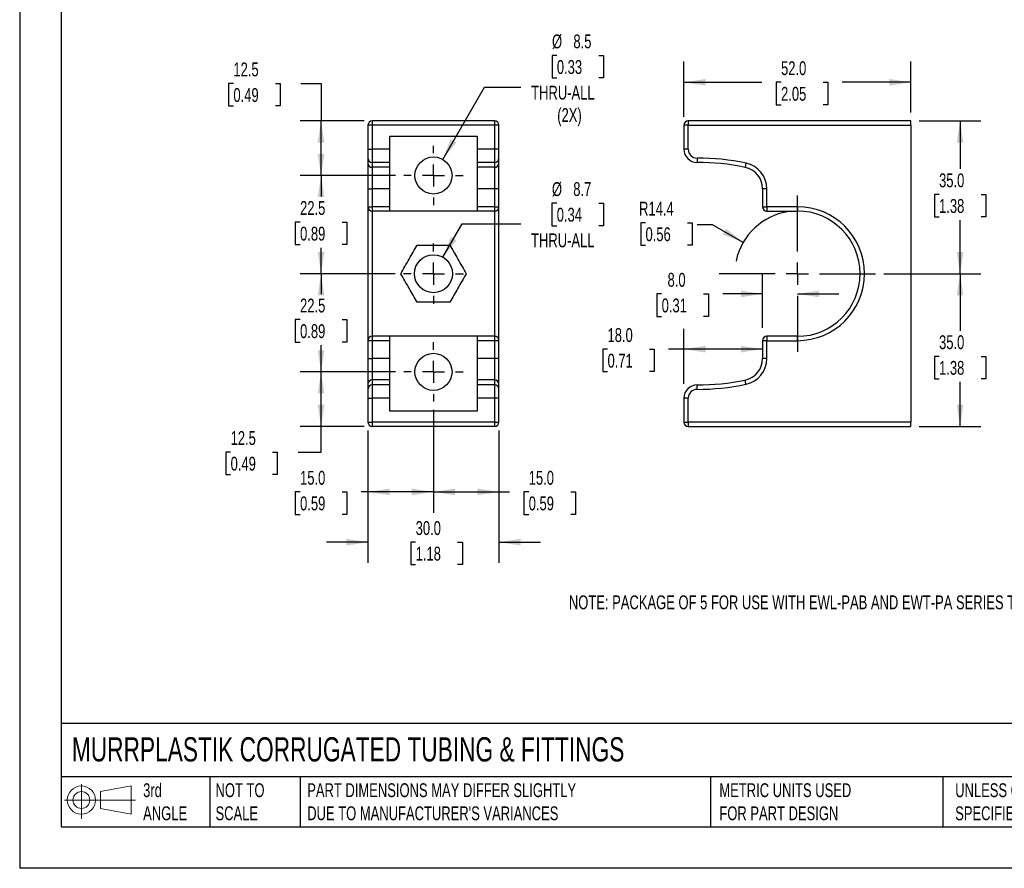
# Model space of a CAD drawing. Header units: millimetres. Extents: x 0 to 423, y 0 to 324.
# Tile 1 of 4: x 0 to 226, y 0 to 194. Entities that reach past the tile are written whole.
import ezdxf

# ---------------------------------------------------------------- set-up
doc = ezdxf.new("R2010")
doc.units = ezdxf.units.MM
doc.header["$LTSCALE"] = 1.5
doc.linetypes.add('CENTERX2', pattern=[20.32, 12.7, -2.54, 2.54, -2.54])
doc.layers.add('CENTER', color=40, linetype='CENTERX2')
doc.layers.add('DIMENSIONS', color=140, linetype='Continuous', lineweight=25)
doc.layers.add('TEXT', color=140, linetype='Continuous', lineweight=25)
doc.styles.add('SLDTEXTSTYLE0', font='TXT', dxfattribs={"width": 0.7})
doc.dimstyles.new('SLDDIMSTYLE0', dxfattribs={"dimtxt": 3.237012, "dimasz": 4.953, "dimexe": 0, "dimexo": 0.0625, "dimgap": 0.809253, "dimtad": 0, "dimtih": 1, "dimtoh": 1, "dimdec": 1, "dimrnd": 1e-09, "dimzin": 4, "dimdsep": 46, "dimtxsty": 'SLDTEXTSTYLE0', "dimsah": 1, "dimcen": 0.09, "dimadec": 0, "dimazin": 1, "dimtfac": 1, "dimtdec": 1, "dimtmove": 0, "dimatfit": 0, "dimfxl": 0, "dimfrac": 2, "dimtolj": 1, "dimtzin": 12, "dimarcsym": 0})
doc.dimstyles.new('SLDDIMSTYLE2', dxfattribs={"dimtxt": 3.237012, "dimasz": 4.953, "dimexe": 0, "dimexo": 0.0625, "dimgap": 0.809253, "dimtad": 0, "dimtih": 1, "dimtoh": 1, "dimdec": 1, "dimrnd": 1e-09, "dimzin": 4, "dimdsep": 46, "dimtxsty": 'SLDTEXTSTYLE0', "dimsah": 1, "dimcen": 0.09, "dimadec": 0, "dimazin": 1, "dimtfac": 1, "dimtdec": 1, "dimtofl": 0, "dimtmove": 0, "dimatfit": 3, "dimfxl": 0, "dimfrac": 2, "dimtolj": 1, "dimtzin": 12, "dimarcsym": 0})
doc.dimstyles.new('SLDDIMSTYLE3', dxfattribs={"dimtxt": 3.237012, "dimasz": 4.953, "dimexe": 0, "dimexo": 0.0625, "dimgap": 0.809253, "dimtad": 0, "dimtih": 1, "dimtoh": 1, "dimdec": 1, "dimrnd": 1e-09, "dimzin": 12, "dimdsep": 46, "dimtxsty": 'SLDTEXTSTYLE0', "dimsah": 1, "dimcen": 0, "dimadec": 0, "dimazin": 3, "dimtfac": 1, "dimtdec": 1, "dimtofl": 0, "dimtmove": 0, "dimatfit": 3, "dimfxl": 0, "dimfrac": 2, "dimtolj": 1, "dimtzin": 12, "dimarcsym": 0})
doc.dimstyles.new('SLDDIMSTYLE4', dxfattribs={"dimtxt": 3.237012, "dimasz": 4.953, "dimexe": 0, "dimexo": 0.0625, "dimgap": 0.809253, "dimtad": 0, "dimtih": 1, "dimtoh": 1, "dimdec": 1, "dimrnd": 1e-09, "dimzin": 12, "dimdsep": 46, "dimtxsty": 'SLDTEXTSTYLE0', "dimsah": 1, "dimcen": 0, "dimadec": 0, "dimazin": 3, "dimtfac": 1, "dimtdec": 1, "dimtofl": 0, "dimtmove": 0, "dimatfit": 3, "dimfxl": 0, "dimfrac": 2, "dimtolj": 1, "dimtzin": 12, "dimarcsym": 0})
doc.dimstyles.new('SLDDIMSTYLE6', dxfattribs={"dimtxt": 3.237012, "dimasz": 4.953, "dimexe": 0, "dimexo": 0.0625, "dimgap": 0.809253, "dimtad": 0, "dimtih": 1, "dimtoh": 1, "dimdec": 1, "dimrnd": 1e-09, "dimzin": 12, "dimdsep": 46, "dimtxsty": 'SLDTEXTSTYLE0', "dimsah": 1, "dimcen": 0.09, "dimadec": 0, "dimazin": 3, "dimtfac": 1, "dimtdec": 1, "dimtofl": 0, "dimtmove": 0, "dimatfit": 3, "dimfxl": 0, "dimfrac": 2, "dimtolj": 1, "dimtzin": 12, "dimarcsym": 0})

# ---------------------------------------------------------------- blocks, each defined once
blk = doc.blocks.new('Block11')
at = {"color": 7, "linetype": 'Continuous', "lineweight": 18}
for p, q in [((3.88, 7.97), (3.88, 0)), ((8.22, 6.25), (15.26, 7.55)), ((15.26, 7.55), (15.26, 1.1)), ((8.22, 2.39), (8.22, 6.25)), ((0, 4.32), (16.31, 4.32)), ((8.22, 2.39), (15.26, 1.1))]:
    blk.add_line(p, q, dxfattribs=at)
for radius in [3.23, 1.93]:
    blk.add_circle((3.88, 4.32), radius, dxfattribs=at)
blk = doc.blocks.new('Block12')
at = {"color": 7, "linetype": 'Continuous'}
blk.add_blockref('Block11', (0, 0), dxfattribs=at)
blk = doc.blocks.new('_D_22')
at = {"layer": 'DIMENSIONS'}
for p, q in [((86.09, 113.75), (64.28, 113.75)), ((69.04, 101.25), (69.04, 113.75)), ((78.88, 101.25), (64.28, 101.25)), ((69.04, 95.36), (69.04, 101.25)), ((48.32, 95.36), (47.23, 95.36)), ((47.23, 95.36), (47.23, 90.22)), ((57.94, 95.36), (59.02, 95.36)), ((59.02, 95.36), (59.02, 90.22)), ((63.77, 95.36), (69.04, 95.36)), ((47.23, 90.22), (48.32, 90.22)), ((59.02, 90.22), (57.94, 90.22))]:
    blk.add_line(p, q, dxfattribs=at)
for points in [[(69.04, 113.75), (68.28, 108.8), (69.8, 108.8)], [(69.04, 101.25), (69.8, 106.21), (68.28, 106.21)]]:
    blk.add_solid(points, dxfattribs=at)
at = {"layer": 'DIMENSIONS', "char_height": 3.175, "attachment_point": 1, "style": 'SLDTEXTSTYLE0'}
for s, insert in [('12.5', (48.32, 100.18)), ('0.49', (48.32, 94.31))]:
    blk.add_mtext(s, dxfattribs=dict(at, insert=insert))
blk = doc.blocks.new('_D_23')
at = {"layer": 'DIMENSIONS'}
for p, q in [((85.99, 136.25), (64.28, 136.25)), ((69.04, 136.25), (69.04, 131.59)), ((64.23, 125.72), (63.14, 125.72)), ((63.14, 125.72), (63.14, 120.57)), ((73.85, 125.72), (74.94, 125.72)), ((74.94, 125.72), (74.94, 120.57)), ((63.14, 120.57), (64.23, 120.57)), ((69.04, 113.75), (69.04, 119.85)), ((74.94, 120.57), (73.85, 120.57)), ((86.09, 113.75), (64.28, 113.75))]:
    blk.add_line(p, q, dxfattribs=at)
for points in [[(69.04, 136.25), (68.28, 131.3), (69.8, 131.3)], [(69.04, 113.75), (69.8, 118.71), (68.28, 118.71)]]:
    blk.add_solid(points, dxfattribs=at)
at = {"layer": 'DIMENSIONS', "char_height": 3.175, "attachment_point": 1, "style": 'SLDTEXTSTYLE0'}
for s, insert in [('22.5', (64.23, 130.54)), ('0.89', (64.23, 124.67))]:
    blk.add_mtext(s, dxfattribs=dict(at, insert=insert))
blk = doc.blocks.new('_D_24')
at = {"layer": 'DIMENSIONS'}
for p, q in [((86.09, 158.75), (64.28, 158.75)), ((69.04, 158.75), (69.04, 153.93)), ((64.23, 148.06), (63.14, 148.06)), ((63.14, 148.06), (63.14, 142.92)), ((73.85, 148.06), (74.94, 148.06)), ((74.94, 148.06), (74.94, 142.92)), ((63.14, 142.92), (64.23, 142.92)), ((69.04, 136.25), (69.04, 142.19)), ((74.94, 142.92), (73.85, 142.92)), ((85.99, 136.25), (64.28, 136.25))]:
    blk.add_line(p, q, dxfattribs=at)
for points in [[(69.04, 158.75), (68.28, 153.8), (69.8, 153.8)], [(69.04, 136.25), (69.8, 141.21), (68.28, 141.21)]]:
    blk.add_solid(points, dxfattribs=at)
at = {"layer": 'DIMENSIONS', "char_height": 3.175, "attachment_point": 1, "style": 'SLDTEXTSTYLE0'}
for s, insert in [('22.5', (64.23, 152.88)), ('0.89', (64.23, 147.01))]:
    blk.add_mtext(s, dxfattribs=dict(at, insert=insert))
blk = doc.blocks.new('_D_25')
at = {"layer": 'DIMENSIONS'}
for p, q in [((48.96, 179.82), (47.87, 179.82)), ((47.87, 179.82), (47.87, 174.68)), ((58.58, 179.82), (59.66, 179.82)), ((59.66, 179.82), (59.66, 174.68)), ((64.41, 179.82), (69.04, 179.82)), ((69.04, 179.82), (69.04, 171.25)), ((47.87, 174.68), (48.96, 174.68)), ((59.66, 174.68), (58.58, 174.68)), ((78.88, 171.25), (64.28, 171.25)), ((69.04, 158.75), (69.04, 171.25)), ((86.09, 158.75), (64.28, 158.75))]:
    blk.add_line(p, q, dxfattribs=at)
for points in [[(69.04, 171.25), (68.28, 166.3), (69.8, 166.3)], [(69.04, 158.75), (69.8, 163.71), (68.28, 163.71)]]:
    blk.add_solid(points, dxfattribs=at)
at = {"layer": 'DIMENSIONS', "char_height": 3.175, "attachment_point": 1, "style": 'SLDTEXTSTYLE0'}
for s, insert in [('12.5', (48.96, 184.64)), ('0.49', (48.96, 178.77))]:
    blk.add_mtext(s, dxfattribs=dict(at, insert=insert))
blk = doc.blocks.new('_D_26')
at = {"layer": 'DIMENSIONS'}
for p, q in [((123.05, 186.24), (121.96, 186.24)), ((121.96, 186.24), (121.96, 181.1)), ((132.67, 186.24), (133.75, 186.24)), ((133.75, 186.24), (133.75, 181.1)), ((121.96, 181.1), (123.05, 181.1)), ((133.75, 181.1), (132.67, 181.1)), ((96.91, 162.43), (106.46, 178.97)), ((106.46, 178.97), (114.79, 178.97))]:
    blk.add_line(p, q, dxfattribs=at)
blk.add_solid([(96.91, 162.43), (100.05, 166.34), (98.73, 167.1)], dxfattribs=at)
at = {"layer": 'DIMENSIONS', "char_height": 3.175, "attachment_point": 1, "style": 'SLDTEXTSTYLE0'}
for s, insert in [('%%c', (121.95, 191.06)), ('8.5', (126.84, 191.06)), ('0.33', (123.05, 185.19)), ('THRU-ALL', (117.17, 179.32)), ('(2X)', (123.14, 174.18))]:
    blk.add_mtext(s, dxfattribs=dict(at, insert=insert))
blk = doc.blocks.new('_D_27')
at = {"layer": 'DIMENSIONS'}
for p, q in [((123.02, 152.4), (121.94, 152.4)), ((121.94, 152.4), (121.94, 147.25)), ((132.64, 152.4), (133.73, 152.4)), ((133.73, 152.4), (133.73, 147.25)), ((96.96, 140.02), (101.39, 147.7)), ((101.39, 147.7), (114.77, 147.7)), ((121.94, 147.25), (123.02, 147.25)), ((133.73, 147.25), (132.64, 147.25))]:
    blk.add_line(p, q, dxfattribs=at)
blk.add_solid([(96.96, 140.02), (100.1, 143.93), (98.78, 144.69)], dxfattribs=at)
at = {"layer": 'DIMENSIONS', "char_height": 3.175, "attachment_point": 1, "style": 'SLDTEXTSTYLE0'}
for s, insert in [('%%c', (121.93, 157.22)), ('8.7', (126.81, 157.22)), ('0.34', (123.02, 151.35)), ('THRU-ALL', (117.15, 145.48))]:
    blk.add_mtext(s, dxfattribs=dict(at, insert=insert))
blk = doc.blocks.new('_D_28')
at = {"layer": 'DIMENSIONS'}
for p, q in [((94.79, 105.06), (94.79, 81.49)), ((109.79, 100.35), (109.79, 81.49)), ((94.79, 86.25), (109.79, 86.25)), ((109.79, 86.25), (112.21, 86.25)), ((116.6, 86.25), (115.51, 86.25)), ((115.51, 86.25), (115.51, 81.11)), ((126.22, 86.25), (127.31, 86.25)), ((127.31, 86.25), (127.31, 81.11)), ((115.51, 81.11), (116.6, 81.11)), ((127.31, 81.11), (126.22, 81.11))]:
    blk.add_line(p, q, dxfattribs=at)
for points in [[(94.79, 86.25), (99.74, 85.49), (99.74, 87.02)], [(109.79, 86.25), (104.83, 87.02), (104.83, 85.49)]]:
    blk.add_solid(points, dxfattribs=at)
at = {"layer": 'DIMENSIONS', "char_height": 3.175, "attachment_point": 1, "style": 'SLDTEXTSTYLE0'}
for s, insert in [('15.0', (116.6, 91.07)), ('0.59', (116.6, 85.2))]:
    blk.add_mtext(s, dxfattribs=dict(at, insert=insert))
blk = doc.blocks.new('_D_29')
at = {"layer": 'DIMENSIONS'}
for p, q in [((94.79, 105.06), (94.79, 81.49)), ((79.79, 100.35), (79.79, 81.49)), ((64.23, 86.25), (63.14, 86.25)), ((63.14, 86.25), (63.14, 81.11)), ((73.85, 86.25), (74.94, 86.25)), ((74.94, 86.25), (74.94, 81.11)), ((79.79, 86.25), (78.24, 86.25)), ((94.79, 86.25), (79.79, 86.25)), ((63.14, 81.11), (64.23, 81.11)), ((74.94, 81.11), (73.85, 81.11))]:
    blk.add_line(p, q, dxfattribs=at)
for points in [[(79.79, 86.25), (84.74, 85.49), (84.74, 87.02)], [(94.79, 86.25), (89.83, 87.02), (89.83, 85.49)]]:
    blk.add_solid(points, dxfattribs=at)
at = {"layer": 'DIMENSIONS', "char_height": 3.175, "attachment_point": 1, "style": 'SLDTEXTSTYLE0'}
for s, insert in [('15.0', (64.23, 91.07)), ('0.59', (64.23, 85.2))]:
    blk.add_mtext(s, dxfattribs=dict(at, insert=insert))
blk = doc.blocks.new('_D_30')
at = {"layer": 'DIMENSIONS'}
for p, q in [((79.79, 100.35), (79.79, 69.97)), ((109.79, 100.35), (109.79, 69.97)), ((79.79, 74.73), (70.26, 74.73)), ((90.71, 74.73), (89.63, 74.73)), ((89.63, 74.73), (89.63, 69.59)), ((100.33, 74.73), (101.42, 74.73)), ((101.42, 74.73), (101.42, 69.59)), ((109.79, 74.73), (119.31, 74.73)), ((89.63, 69.59), (90.71, 69.59)), ((101.42, 69.59), (100.33, 69.59))]:
    blk.add_line(p, q, dxfattribs=at)
for points in [[(79.79, 74.73), (74.83, 75.5), (74.83, 73.97)], [(109.79, 74.73), (114.74, 73.97), (114.74, 75.5)]]:
    blk.add_solid(points, dxfattribs=at)
at = {"layer": 'DIMENSIONS', "char_height": 3.175, "attachment_point": 1, "style": 'SLDTEXTSTYLE0'}
for s, insert in [('30.0', (90.71, 79.55)), ('1.18', (90.71, 73.68))]:
    blk.add_mtext(s, dxfattribs=dict(at, insert=insert))
blk = doc.blocks.new('SW_CENTERMARKSYMBOL_5')
at = {"layer": 'DIMENSIONS', "color": 0}
for p, q in [((0, 5.08), (0, 6.79)), ((0, 0), (0, 2.54)), ((-5.08, 0), (-6.79, 0)), ((0, 0), (-2.54, 0)), ((0, 0), (0, -2.54)), ((0, 0), (2.54, 0)), ((5.08, 0), (6.79, 0)), ((0, -5.08), (0, -6.79))]:
    blk.add_line(p, q, dxfattribs=at)
blk = doc.blocks.new('SW_CENTERMARKSYMBOL_6')
at = {"layer": 'DIMENSIONS', "color": 0}
for p, q in [((0, 5.08), (0, 6.79)), ((0, 0), (0, 2.54)), ((-5.08, 0), (-6.79, 0)), ((0, 0), (-2.54, 0)), ((0, 0), (0, -2.54)), ((0, 0), (2.54, 0)), ((5.08, 0), (6.79, 0)), ((0, -5.08), (0, -6.79))]:
    blk.add_line(p, q, dxfattribs=at)
blk = doc.blocks.new('SW_CENTERMARKSYMBOL_7')
at = {"layer": 'CENTER', "color": 0}
for p, q in [((0, 5.08), (0, 6.89)), ((0, 0), (0, 2.54)), ((-5.08, 0), (-6.89, 0)), ((0, 0), (-2.54, 0)), ((0, 0), (0, -2.54)), ((0, 0), (2.54, 0)), ((5.08, 0), (6.89, 0)), ((0, -5.08), (0, -6.89))]:
    blk.add_line(p, q, dxfattribs=at)
blk = doc.blocks.new('_D_31')
at = {"layer": 'DIMENSIONS'}
for p, q in [((134.66, 118.96), (133.57, 118.96)), ((133.57, 118.96), (133.57, 113.81)), ((144.27, 118.96), (145.36, 118.96)), ((145.36, 118.96), (145.36, 113.81)), ((152.16, 118.96), (148.66, 118.96)), ((170.16, 118.96), (152.16, 118.96)), ((133.57, 113.81), (134.66, 113.81)), ((145.36, 113.81), (144.27, 113.81))]:
    blk.add_line(p, q, dxfattribs=at)
for points in [[(152.16, 118.96), (157.11, 118.19), (157.11, 119.72)], [(170.16, 118.96), (165.2, 119.72), (165.2, 118.19)]]:
    blk.add_solid(points, dxfattribs=at)
at = {"layer": 'DIMENSIONS', "char_height": 3.175, "attachment_point": 1, "style": 'SLDTEXTSTYLE0'}
for s, insert in [('18.0', (134.66, 123.77)), ('0.71', (134.66, 117.9))]:
    blk.add_mtext(s, dxfattribs=dict(at, insert=insert))
blk = doc.blocks.new('_D_32')
at = {"layer": 'DIMENSIONS'}
for p, q in [((170.16, 123.83), (170.16, 136.38)), ((147.06, 131.62), (145.98, 131.62)), ((145.98, 131.62), (145.98, 126.47)), ((156.68, 131.62), (157.77, 131.62)), ((157.77, 131.62), (157.77, 126.47)), ((170.16, 131.62), (161.07, 131.62)), ((178.16, 131.62), (187.68, 131.62)), ((145.98, 126.47), (147.06, 126.47)), ((157.77, 126.47), (156.68, 126.47))]:
    blk.add_line(p, q, dxfattribs=at)
for points in [[(170.16, 131.62), (165.2, 132.38), (165.2, 130.85)], [(178.16, 131.62), (183.11, 130.85), (183.11, 132.38)]]:
    blk.add_solid(points, dxfattribs=at)
at = {"layer": 'DIMENSIONS', "char_height": 3.175, "attachment_point": 1, "style": 'SLDTEXTSTYLE0'}
for s, insert in [('8.0', (148.41, 136.43)), ('0.31', (147.06, 130.56))]:
    blk.add_mtext(s, dxfattribs=dict(at, insert=insert))
blk = doc.blocks.new('_D_33')
at = {"layer": 'DIMENSIONS'}
for p, q in [((143.36, 147.92), (142.28, 147.92)), ((142.28, 147.92), (142.28, 142.77)), ((152.98, 147.92), (154.07, 147.92)), ((154.07, 147.92), (154.07, 142.77)), ((158.74, 147.46), (155.16, 147.46)), ((165.73, 143.43), (158.74, 147.46)), ((142.28, 142.77), (143.36, 142.77)), ((154.07, 142.77), (152.98, 142.77))]:
    blk.add_line(p, q, dxfattribs=at)
blk.add_arc((178.16, 136.25), 14.35, 97.5619, 168.3601, dxfattribs=at)
blk.add_solid([(165.73, 143.43), (161.82, 146.56), (161.06, 145.24)], dxfattribs=at)
at = {"layer": 'DIMENSIONS', "char_height": 3.175, "attachment_point": 1, "style": 'SLDTEXTSTYLE0'}
for s, insert in [('R14.4', (141.89, 152.73)), ('0.56', (143.36, 146.87))]:
    blk.add_mtext(s, dxfattribs=dict(at, insert=insert))
blk = doc.blocks.new('_D_34')
at = {"layer": 'DIMENSIONS'}
for p, q in [((152.16, 172.16), (152.16, 184.86)), ((204.16, 173.16), (204.16, 184.86)), ((152.16, 180.1), (170.02, 180.1)), ((174.41, 180.1), (173.32, 180.1)), ((173.32, 180.1), (173.32, 174.96)), ((184.03, 180.1), (185.11, 180.1)), ((185.11, 180.1), (185.11, 174.96)), ((204.16, 180.1), (188.41, 180.1)), ((173.32, 174.96), (174.41, 174.96)), ((185.11, 174.96), (184.03, 174.96))]:
    blk.add_line(p, q, dxfattribs=at)
for points in [[(152.16, 180.1), (157.11, 179.34), (157.11, 180.86)], [(204.16, 180.1), (199.2, 180.86), (199.2, 179.34)]]:
    blk.add_solid(points, dxfattribs=at)
at = {"layer": 'DIMENSIONS', "char_height": 3.175, "attachment_point": 1, "style": 'SLDTEXTSTYLE0'}
for s, insert in [('52.0', (174.41, 184.92)), ('2.05', (174.41, 179.05))]:
    blk.add_mtext(s, dxfattribs=dict(at, insert=insert))
blk = doc.blocks.new('_D_35')
at = {"layer": 'DIMENSIONS'}
for p, q in [((206.06, 171.25), (220.19, 171.25)), ((215.42, 171.25), (215.42, 160.27)), ((210.61, 154.4), (209.53, 154.4)), ((209.53, 154.4), (209.53, 149.26)), ((220.23, 154.4), (221.32, 154.4)), ((221.32, 154.4), (221.32, 149.26)), ((209.53, 149.26), (210.61, 149.26)), ((221.32, 149.26), (220.23, 149.26)), ((215.42, 136.25), (215.42, 148.53)), ((197.95, 136.25), (220.19, 136.25))]:
    blk.add_line(p, q, dxfattribs=at)
for points in [[(215.42, 171.25), (214.66, 166.3), (216.18, 166.3)], [(215.42, 136.25), (216.18, 141.21), (214.66, 141.21)]]:
    blk.add_solid(points, dxfattribs=at)
at = {"layer": 'DIMENSIONS', "char_height": 3.175, "attachment_point": 1, "style": 'SLDTEXTSTYLE0'}
for s, insert in [('35.0', (210.61, 159.22)), ('1.38', (210.61, 153.35))]:
    blk.add_mtext(s, dxfattribs=dict(at, insert=insert))
blk = doc.blocks.new('_D_36')
at = {"layer": 'DIMENSIONS'}
for p, q in [((197.95, 136.25), (220.19, 136.25)), ((215.42, 136.25), (215.42, 123.18)), ((210.61, 117.31), (209.53, 117.31)), ((209.53, 117.31), (209.53, 112.17)), ((220.23, 117.31), (221.32, 117.31)), ((221.32, 117.31), (221.32, 112.17)), ((209.53, 112.17), (210.61, 112.17)), ((215.42, 101.25), (215.42, 111.44)), ((221.32, 112.17), (220.23, 112.17)), ((206.06, 101.25), (220.19, 101.25))]:
    blk.add_line(p, q, dxfattribs=at)
for points in [[(215.42, 136.25), (214.66, 131.3), (216.18, 131.3)], [(215.42, 101.25), (216.18, 106.21), (214.66, 106.21)]]:
    blk.add_solid(points, dxfattribs=at)
at = {"layer": 'DIMENSIONS', "char_height": 3.175, "attachment_point": 1, "style": 'SLDTEXTSTYLE0'}
for s, insert in [('35.0', (210.61, 122.13)), ('1.38', (210.61, 116.26))]:
    blk.add_mtext(s, dxfattribs=dict(at, insert=insert))
blk = doc.blocks.new('SW_CENTERMARKSYMBOL_8')
at = {"layer": 'CENTER', "color": 0}
for p, q in [((0, 5.08), (0, 17.89)), ((0, 0), (0, 2.54)), ((-5.08, 0), (-17.89, 0)), ((0, 0), (-2.54, 0)), ((0, 0), (0, -2.54)), ((0, 0), (2.54, 0)), ((5.08, 0), (17.89, 0)), ((0, -5.08), (0, -17.89))]:
    blk.add_line(p, q, dxfattribs=at)

msp = doc.modelspace()

# ---------------------------------------------------------------- linework, layer by layer
at = {"color": 7, "linetype": 'Continuous'}
for p in [(0, 323.85), (419.1, 0)]:
    msp.add_line(p, (0, 0), dxfattribs=at)
for p, q in [((79.79, 170.25), (79.79, 164.75)), ((80.79, 170.25), (79.79, 170.25)), ((80.79, 170.25), (80.79, 171.25)), ((108.79, 171.25), (80.79, 171.25)), ((80.79, 164.75), (80.79, 170.25)), ((108.79, 170.25), (80.79, 170.25)), ((108.79, 171.25), (108.79, 170.25)), ((108.79, 170.25), (108.79, 164.75)), ((109.79, 170.25), (108.79, 170.25)), ((109.79, 164.75), (109.79, 170.25)), ((153.16, 170.25), (152.16, 170.25)), ((152.16, 170.25), (152.16, 164.75)), ((153.16, 171.25), (153.16, 170.25)), ((204.16, 171.25), (153.16, 171.25)), ((153.16, 170.25), (204.16, 170.25)), ((153.16, 164.75), (153.16, 170.25)), ((204.16, 170.25), (204.16, 171.25)), ((204.16, 170.25), (204.16, 102.25)), ((84.79, 167.75), (104.79, 167.75)), ((84.79, 164.75), (84.79, 167.75)), ((104.79, 167.75), (104.79, 164.75)), ((79.79, 164.75), (79.79, 162.75)), ((79.79, 164.75), (80.79, 164.75)), ((80.79, 161.75), (80.79, 164.75)), ((84.79, 164.75), (80.79, 164.75)), ((84.79, 161.75), (84.79, 164.75)), ((108.79, 164.75), (104.79, 164.75)), ((104.79, 164.75), (104.79, 161.75)), ((108.79, 164.75), (108.79, 161.75)), ((109.79, 164.75), (108.79, 164.75)), ((109.79, 162.75), (109.79, 164.75)), ((153.16, 164.75), (152.16, 164.75)), ((79.79, 162.75), (79.79, 161.6)), ((109.79, 161.6), (109.79, 162.75)), ((155.16, 162.75), (155.16, 161.75)), ((79.79, 161.6), (79.79, 155.72)), ((84.79, 161.75), (80.79, 161.75)), ((80.79, 160.62), (80.79, 161.75)), ((84.79, 160.62), (80.79, 160.62)), ((80.79, 155.72), (80.79, 160.62)), ((84.79, 160.62), (84.79, 161.75)), ((84.79, 155.72), (84.79, 160.62)), ((108.79, 161.75), (104.79, 161.75)), ((104.79, 161.75), (104.79, 160.62)), ((108.79, 160.62), (104.79, 160.62)), ((104.79, 160.62), (104.79, 155.72)), ((108.79, 161.75), (108.79, 160.62)), ((108.79, 160.62), (108.79, 155.72)), ((109.79, 155.72), (109.79, 161.6)), ((166.38, 161.6), (166.18, 160.62)), ((79.79, 155.72), (80.79, 155.72)), ((79.79, 155.72), (79.79, 151.6)), ((84.79, 155.72), (80.79, 155.72)), ((80.79, 151.6), (80.79, 155.72)), ((84.79, 151.6), (84.79, 155.72)), ((108.79, 155.72), (104.79, 155.72)), ((104.79, 155.72), (104.79, 151.6)), ((109.79, 155.72), (108.79, 155.72)), ((108.79, 155.72), (108.79, 151.6)), ((109.79, 151.6), (109.79, 155.72)), ((171.16, 155.72), (170.16, 155.72)), ((170.16, 155.72), (170.16, 151.6)), ((171.16, 151.6), (171.16, 155.72)), ((79.79, 151.6), (80.79, 151.6)), ((79.79, 151.6), (79.79, 120.9)), ((80.79, 150.6), (80.79, 151.6)), ((84.79, 151.6), (80.79, 151.6)), ((84.79, 150.6), (84.79, 151.6)), ((108.79, 151.6), (104.79, 151.6)), ((104.79, 151.6), (104.79, 150.6)), ((108.79, 151.6), (108.79, 150.6)), ((108.79, 151.6), (109.79, 151.6)), ((109.79, 120.9), (109.79, 151.6)), ((170.16, 151.6), (171.16, 151.6)), ((178.16, 151.6), (171.16, 151.6)), ((171.16, 151.6), (171.16, 150.6)), ((178.16, 151.6), (178.16, 150.6)), ((84.79, 150.6), (80.79, 150.6)), ((80.79, 121.9), (80.79, 150.6)), ((104.79, 150.6), (84.79, 150.6)), ((108.79, 150.6), (104.79, 150.6)), ((108.79, 150.6), (108.79, 121.9)), ((171.16, 150.6), (178.16, 150.6)), ((91.03, 142.75), (98.54, 142.75)), ((98.54, 129.75), (91.03, 129.75)), ((80.79, 120.9), (80.79, 121.9)), ((84.79, 121.9), (80.79, 121.9)), ((84.79, 120.9), (84.79, 121.9)), ((104.79, 121.9), (84.79, 121.9)), ((108.79, 121.9), (104.79, 121.9)), ((104.79, 121.9), (104.79, 120.9)), ((108.79, 121.9), (108.79, 120.9)), ((178.16, 121.9), (171.16, 121.9)), ((171.16, 121.9), (171.16, 120.9)), ((178.16, 120.9), (178.16, 121.9)), ((80.79, 120.9), (79.79, 120.9)), ((79.79, 120.9), (79.79, 116.78)), ((80.79, 116.78), (80.79, 120.9)), ((84.79, 120.9), (80.79, 120.9)), ((84.79, 116.78), (84.79, 120.9)), ((108.79, 120.9), (104.79, 120.9)), ((104.79, 120.9), (104.79, 116.78)), ((108.79, 120.9), (108.79, 116.78)), ((109.79, 120.9), (108.79, 120.9)), ((109.79, 116.78), (109.79, 120.9)), ((171.16, 120.9), (170.16, 120.9)), ((170.16, 120.9), (170.16, 116.78)), ((171.16, 116.78), (171.16, 120.9)), ((171.16, 120.9), (178.16, 120.9)), ((79.79, 116.78), (80.79, 116.78)), ((79.79, 116.78), (79.79, 110.91)), ((80.79, 111.89), (80.79, 116.78)), ((84.79, 116.78), (80.79, 116.78)), ((84.79, 111.89), (84.79, 116.78)), ((108.79, 116.78), (104.79, 116.78)), ((104.79, 116.78), (104.79, 111.89)), ((108.79, 116.78), (108.79, 111.89)), ((109.79, 116.78), (108.79, 116.78)), ((109.79, 110.91), (109.79, 116.78)), ((171.16, 116.78), (170.16, 116.78)), ((79.79, 110.91), (79.79, 109.75)), ((80.79, 110.75), (80.79, 111.89)), ((84.79, 111.89), (80.79, 111.89)), ((80.79, 107.75), (80.79, 110.75)), ((84.79, 110.75), (80.79, 110.75)), ((84.79, 110.75), (84.79, 111.89)), ((84.79, 107.75), (84.79, 110.75)), ((108.79, 111.89), (104.79, 111.89)), ((104.79, 111.89), (104.79, 110.75)), ((108.79, 110.75), (104.79, 110.75)), ((104.79, 110.75), (104.79, 107.75)), ((108.79, 111.89), (108.79, 110.75)), ((108.79, 110.75), (108.79, 107.75)), ((109.79, 109.75), (109.79, 110.91)), ((155.16, 109.75), (155.16, 110.75)), ((166.38, 110.91), (166.18, 111.89)), ((79.79, 109.75), (79.79, 107.75)), ((109.79, 107.75), (109.79, 109.75)), ((79.79, 107.75), (79.79, 102.25)), ((79.79, 107.75), (80.79, 107.75)), ((80.79, 102.25), (80.79, 107.75)), ((84.79, 107.75), (80.79, 107.75)), ((84.79, 104.75), (84.79, 107.75)), ((108.79, 107.75), (104.79, 107.75)), ((104.79, 107.75), (104.79, 104.75)), ((108.79, 107.75), (108.79, 102.25)), ((109.79, 107.75), (108.79, 107.75)), ((109.79, 102.25), (109.79, 107.75)), ((153.16, 107.75), (152.16, 107.75)), ((152.16, 107.75), (152.16, 102.25)), ((153.16, 102.25), (153.16, 107.75)), ((104.79, 104.75), (84.79, 104.75)), ((79.79, 102.25), (80.79, 102.25)), ((80.79, 101.25), (80.79, 102.25)), ((108.79, 102.25), (80.79, 102.25)), ((108.79, 102.25), (108.79, 101.25)), ((108.79, 102.25), (109.79, 102.25)), ((152.16, 102.25), (153.16, 102.25)), ((204.16, 102.25), (153.16, 102.25)), ((153.16, 102.25), (153.16, 101.25)), ((204.16, 101.25), (204.16, 102.25)), ((108.79, 101.25), (80.79, 101.25)), ((153.16, 101.25), (204.16, 101.25))]:
    msp.add_line(p, q)
for centre, radius in [((94.79, 158.75), 4.25), ((94.79, 136.25), 4.35), ((94.79, 113.75), 4.25)]:
    msp.add_circle(centre, radius)
for centre, radius, start, end in [((80.79, 170.25), 1, 90, 180), ((108.79, 170.25), 1, 0, 90), ((153.16, 170.25), 1, 90, 180), ((155.16, 164.75), 3, 180, 270), ((155.16, 164.75), 2, 180, 270), ((80.79, 162.75), 1, 180, 270), ((108.79, 162.75), 1, 270, 0), ((155.16, 107.75), 55, 78.2243, 90), ((80.77, 161.61), 0.99, 180.6158, 270.6028), ((108.8, 161.61), 0.99, 269.3972, 359.3842), ((155.16, 107.75), 54, 78.2243, 90), ((165.16, 155.72), 5, 0, 78.2243), ((165.16, 155.72), 6, 0, 78.2243), ((80.79, 151.6), 1, 180, 270), ((108.79, 151.6), 1, 270, 0), ((171.16, 151.6), 1, 180, 270), ((178.16, 136.25), 15.35, 270, 90), ((178.16, 136.25), 14.35, 270, 90), ((80.79, 120.9), 1, 90, 180), ((108.79, 120.9), 1, 0, 90), ((171.16, 120.9), 1, 90, 180), ((165.16, 116.78), 5, 281.7757, 0), ((165.16, 116.78), 6, 281.7757, 0), ((80.77, 110.9), 0.99, 89.3972, 179.3842), ((80.79, 109.75), 1, 90, 180), ((108.8, 110.9), 0.99, 0.6158, 90.6028), ((108.79, 109.75), 1, 0, 90), ((155.16, 107.75), 3, 90, 180), ((155.16, 164.75), 54, 270, 281.7757), ((155.16, 164.75), 55, 270, 281.7757), ((155.16, 107.75), 2, 90, 180), ((80.79, 102.25), 1, 180, 270), ((108.79, 102.25), 1, 270, 0), ((153.16, 102.25), 1, 180, 270)]:
    msp.add_arc(centre, radius, start, end)
for points in [[(87.28, 136.25), (87.92, 137.37), (88.57, 138.5), (89.84, 140.69), (90.46, 141.76), (91.03, 142.75)], [(98.54, 142.75), (99.11, 141.76), (99.73, 140.69), (101, 138.5), (101.65, 137.37), (102.29, 136.25)], [(91.03, 129.75), (90.46, 130.75), (89.84, 131.81), (88.57, 134.01), (87.92, 135.14), (87.28, 136.25)], [(102.29, 136.25), (101.65, 135.14), (101, 134.01), (99.73, 131.81), (99.11, 130.75), (98.54, 129.75)]]:
    msp.add_open_spline(points, degree=3, knots=[0, 0, 0, 0, 0.5, 0.5, 1, 1, 1, 1])
at = {"layer": 'DIMENSIONS'}
msp.add_line((152.16, 111.04), (152.16, 123.64), dxfattribs=at)
at = {"layer": 'TEXT'}
for p, q in [((9.52, 314.32), (9.52, 9.52)), ((409.57, 33.19), (9.52, 33.19)), ((409.57, 20.95), (9.52, 20.95)), ((43.57, 20.95), (43.57, 9.52)), ((64.26, 20.95), (64.26, 9.52)), ((158.23, 20.95), (158.23, 9.52)), ((211.5, 20.95), (211.5, 9.52)), ((9.52, 9.52), (409.57, 9.52))]:
    msp.add_line(p, q, dxfattribs=at)

# ---------------------------------------------------------------- block references
at = {"layer": 'CENTER'}
for name, p in [('SW_CENTERMARKSYMBOL_8', (178.16, 136.25)), ('SW_CENTERMARKSYMBOL_7', (94.79, 136.25))]:
    msp.add_blockref(name, p, dxfattribs=at)
at = {"layer": 'DIMENSIONS'}
for name, p in [('SW_CENTERMARKSYMBOL_6', (94.79, 158.75)), ('SW_CENTERMARKSYMBOL_5', (94.79, 113.75))]:
    msp.add_blockref(name, p, dxfattribs=at)
at = {"layer": 'TEXT'}
msp.add_blockref('Block12', (10.26, 11.33), dxfattribs=at)

# ---------------------------------------------------------------- texts
at = {"layer": 'DIMENSIONS', "insert": (125.81, 62.54), "char_height": 3.175, "attachment_point": 1, "style": 'SLDTEXTSTYLE0'}
msp.add_mtext('NOTE: PACKAGE OF 5 FOR USE WITH EWL-PAB AND EWT-PA SERIES TUBINGS', dxfattribs=at)
at = {"layer": 'TEXT', "attachment_point": 1, "style": 'SLDTEXTSTYLE0'}
for s, insert, char_height in [('MURRPLASTIK CORRUGATED TUBING & FITTINGS', (11.95, 30.04), 5.5562), ('3rd^JANGLE', (28.28, 19.49), 3.175), ('NOT TO^JSCALE', (44.86, 19.49), 3.175), ("PART DIMENSIONS MAY DIFFER SLIGHTLY ^JDUE TO MANUFACTURER'S VARIANCES", (65.87, 19.49), 3.175), ('METRIC UNITS USED ^JFOR PART DESIGN', (160.28, 19.49), 3.175), ('UNLESS OTHERWISE ^JSPECIFIED UNITS ARE:', (214.3, 19.49), 3.175)]:
    msp.add_mtext(s, dxfattribs=dict(at, insert=insert, char_height=char_height))

# ---------------------------------------------------------------- dimensions: what is measured, and where the dimension line sits
at = {"layer": 'DIMENSIONS'}
for p1, p2, text, picture, middle in [((92.66, 155.07), (96.91, 162.43), '<>\\PTHRU-ALL\\P(2X)', '_D_26', (127.86, 180.64)), ((92.61, 132.49), (96.96, 140.02), '<>\\PTHRU-ALL', '_D_27', (127.83, 149.37))]:
    dim = msp.add_diameter_dim_2p(p1=p1, p2=p2, text=text, dimstyle='SLDDIMSTYLE3', dxfattribs=at)
    dim.commit()
    dim.dimension.update_dxf_attribs({"geometry": picture, "text_midpoint": middle, "dimtype": 163})
for base, p1, p2, dimstyle, picture, middle in [((204.16, 180.1), (152.16, 170.25), (204.16, 171.25), 'SLDDIMSTYLE2', '_D_34', (179.22, 180.1)), ((170.16, 131.62), (178.16, 118.36), (170.16, 121.92), 'SLDDIMSTYLE0', '_D_32', (151.87, 131.62)), ((170.16, 118.96), (152.16, 102.25), (170.16, 121.92), 'SLDDIMSTYLE2', '_D_31', (139.47, 118.96)), ((79.79, 86.25), (94.79, 106.96), (79.79, 102.25), 'SLDDIMSTYLE2', '_D_29', (69.04, 86.25)), ((109.79, 86.25), (94.79, 106.96), (109.79, 102.25), 'SLDDIMSTYLE2', '_D_28', (121.41, 86.25)), ((109.79, 74.73), (79.79, 102.25), (109.79, 102.25), 'SLDDIMSTYLE0', '_D_30', (95.52, 74.73))]:
    dim = msp.add_linear_dim(base=base, p1=p1, p2=p2, dimstyle=dimstyle, dxfattribs=at)
    dim.commit()
    dim.dimension.update_dxf_attribs({"geometry": picture, "text_midpoint": middle, "dimtype": 160})
for base, p1, p2, dimstyle, picture, middle in [((69.04, 171.25), (88, 158.75), (80.79, 171.25), 'SLDDIMSTYLE6', '_D_25', (69.04, 179.82)), ((215.42, 171.25), (196.05, 136.25), (204.16, 171.25), 'SLDDIMSTYLE2', '_D_35', (215.42, 154.4)), ((69.04, 158.75), (87.9, 136.25), (88, 158.75), 'SLDDIMSTYLE6', '_D_24', (69.04, 148.06)), ((69.04, 136.25), (88, 113.75), (87.9, 136.25), 'SLDDIMSTYLE6', '_D_23', (69.04, 125.72)), ((215.42, 101.25), (196.05, 136.25), (204.16, 101.25), 'SLDDIMSTYLE2', '_D_36', (215.42, 117.31)), ((69.04, 113.75), (80.79, 101.25), (88, 113.75), 'SLDDIMSTYLE6', '_D_22', (69.04, 95.36))]:
    dim = msp.add_linear_dim(base=base, p1=p1, p2=p2, angle=90, dimstyle=dimstyle, dxfattribs=at)
    dim.commit()
    dim.dimension.update_dxf_attribs({"geometry": picture, "text_midpoint": middle, "dimtype": 160})
dim = msp.add_radius_dim(center=(178.1557, 136.2531), mpoint=(165.7283, 143.4281), dimstyle='SLDDIMSTYLE4', dxfattribs=at)
dim.commit()
dim.dimension.update_dxf_attribs({"geometry": '_D_33', "text_midpoint": (148.1725, 147.4613), "dimtype": 164})

doc.saveas('drawing.dxf')
